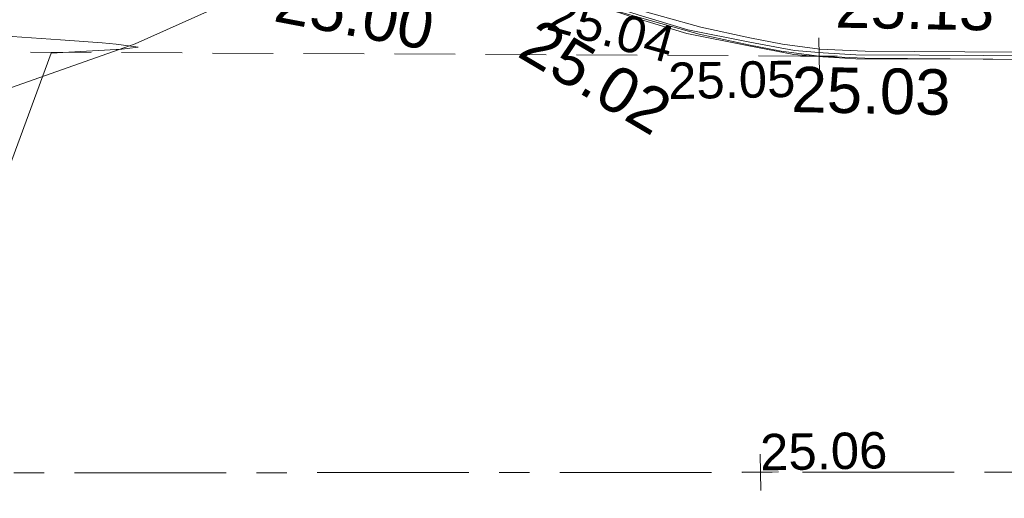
# Model space of a CAD drawing. Header units: millimetres. Extents: x -287732 to 520720, y -103372 to 287754.
# Tile 156 of 256: x -208529 to -200414, y 173203 to 177148. Entities that reach past the tile are written whole.
import ezdxf

# ---------------------------------------------------------------- set-up
doc = ezdxf.new("R2010")
doc.units = ezdxf.units.MM
for name, pattern in [('IMPORT-CENTER _6_', [2000, 1250, -250, 250, -250]), ('IMPORT-DASHED _2_', [750, 500, -250]), ('IMPORT-UG_ELEC_STREET LIGHTING_QLB2 _2_', [2700, 1500, -300.0000000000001, 0, -250, 150, -300.0000000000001, 0, -200])]:
    doc.linetypes.add(name, pattern=pattern)
doc.layers.add('00_TOPO_DRIVE_WAY', color=7, linetype='Continuous', lineweight=9)
for name, color, linetype, lineweight, true_color in [('00_TOPO_KERB_BOTTOM', 1, 'Continuous', 9, 0xff0000), ('00_TOPO_KERB_TOP', 7, 'Continuous', 9, 0xa500a5), ('00_TOPO_ROAD_MARKING_WHITE_CONTINUOUS', 7, 'Continuous', 9, 0x999999), ('01_DTM_CONTOUR_MJR', 7, 'Continuous', 9, 0x7f3f00), ('12333-PUM-2D-U-0001-C01 - Rev2_REVIT IMPORT_dwg', 7, 'Continuous', 9, 0x767676), ('CONTOURS_INDEX', 4, 'Continuous', 9, 0x00ffff), ('FORM_LINE', 7, 'IMPORT-DASHED _2_', 9, 0x00a500), ('FORM_LINE_LVL', 7, 'Continuous', 9, 0x00a500), ('KERB_BOTTOM', 7, 'Continuous', 9, 0x0000a5), ('KERB_BOTTOM_LVL', 7, 'Continuous', 9, 0x0000a5), ('KERB_TOP', 2, 'Continuous', 9, 0xffff00), ('ROAD_CROWNLINE', 7, 'IMPORT-CENTER _6_', 9, 0xa500a5), ('ROAD_CROWNLINE_LVL', 7, 'Continuous', 9, 0xa500a5)]:
    doc.layers.add(name, color=color, linetype=linetype, lineweight=lineweight, true_color=true_color)
doc.styles.add('Arial_3', font='arial.ttf', dxfattribs={"height": 299.9999999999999})
doc.styles.add('Swis721 Lt BT_2', font='swissl.ttf', dxfattribs={"height": 375})

# ---------------------------------------------------------------- blocks, each defined once
blk = doc.blocks.new('12333-PUM-2D-U-0001-C01 - Rev2_REVIT IMPORT_dwg_MGS62954_T2_Galway_ITM_3d_Rev1-2077680-Site Location Plan Proposed')
at = {"layer": '00_TOPO_KERB_BOTTOM', "color": 254, "true_color": 0xcccccc, "flags": 128}
blk.add_lwpolyline([(533700808.8311322, 725736527.7942014), (533701029.2408473, 725736345.1428196), (533701254.8320141, 725736237.5410242), (533701635.0225801, 725736105.6795596), (533702050.1375201, 725735973.0820324), (533702560.3424407, 725735863.1820804), (533702929.2750559, 725735785.7497896), (533703168.7213616, 725735761.8223077), (533703437.9821261, 725735741.2985063), (533704488.6677057, 725735718.5152843), (533706890.311364, 725735665.8027294), (533709552.6546911, 725735613.7162586), (533712291.1604278, 725735557.2106558), (533715160.8161668, 725735498.319326), (533716852.6902137, 725735488.9686195)], dxfattribs=at)
at = {"layer": '00_TOPO_KERB_TOP', "color": 254, "true_color": 0xcccccc, "flags": 128}
blk.add_lwpolyline([(533700830.9655252, 725736550.2353482), (533701046.6453357, 725736371.6096582), (533701266.7654585, 725736266.6174248), (533701651.4095919, 725736133.3230059), (533702058.2349411, 725736003.4390023), (533702566.8695107, 725735893.8773096), (533702934.0719951, 725735816.8081418), (533703171.4744486, 725735793.084899), (533703439.5159496, 725735772.654033), (533704489.3521704, 725735749.8892286), (533706890.9625864, 725735697.1774032), (533709553.2852967, 725735645.091336), (533712291.8060549, 725735588.5854231), (533715161.2248468, 725735529.698956), (533716082.0986779, 725735524.6094395), (533716852.8636508, 725735520.3495495)], dxfattribs=at)
at = {"layer": '01_DTM_CONTOUR_MJR', "color": 254, "true_color": 0xcccccc, "flags": 128}
blk.add_lwpolyline([(533689150.0000001, 725732890.0000001), (533692979.4574174, 725734933.5753503), (533693900.4518679, 725735092.2981137), (533695675.7154143, 725735359.4726293), (533697502.6761851, 725735968.5989245), (533699170.0000001, 725736680.0000002), (533698880.0000001, 725736800), (533699040.0000001, 725736780.0000001), (533699171.7503553, 725736764.8922313), (533700360, 725737470.0000001), (533700440.0000002, 725738350.0000001), (533701010, 725738370), (533701395.1130351, 725738838.6507937), (533701276.2267243, 725739088.0224938), (533698790.0000001, 725741390.0000001), (533701135.444137, 725741586.808002), (533701197.8612056, 725742028.0330552), (533701101.1452221, 725742401.1839901), (533700780.0000001, 725743290.0000001), (533700781.1997315, 725743403.9169937), (533700786.0118614, 725743860.8386881)], dxfattribs=at)
at = {"layer": '00_TOPO_DRIVE_WAY', "color": 251, "true_color": 0x666666, "insert": (533700834.8243381, 725736134.5103266), "char_height": 375, "width": 1495.902363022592, "attachment_point": 1, "rotation": 328.3508390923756, "line_spacing_factor": 1.005061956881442, "style": 'Swis721 Lt BT_2'}
blk.add_mtext('25.02', dxfattribs=at)
at = {"layer": '00_TOPO_KERB_BOTTOM', "color": 251, "true_color": 0x666666, "insert": (533702911.8033766, 725735686.0469867), "char_height": 375, "width": 1495.902363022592, "attachment_point": 1, "rotation": 357.90238488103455, "line_spacing_factor": 1.005061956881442, "style": 'Swis721 Lt BT_2'}
blk.add_mtext('25.03', dxfattribs=at)
at = {"layer": '00_TOPO_KERB_TOP', "color": 251, "true_color": 0x666666, "insert": (533703284.9871993, 725736375.9077917), "char_height": 375, "width": 1495.902363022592, "attachment_point": 1, "rotation": 357.90238488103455, "line_spacing_factor": 1.005061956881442, "style": 'Swis721 Lt BT_2'}
blk.add_mtext('25.13', dxfattribs=at)
at = {"layer": '00_TOPO_ROAD_MARKING_WHITE_CONTINUOUS', "color": 251, "true_color": 0x666666, "insert": (533698712.6522794, 725736503.3645785), "char_height": 375, "width": 1495.902363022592, "attachment_point": 1, "rotation": 348.3064071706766, "line_spacing_factor": 1.005061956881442, "style": 'Swis721 Lt BT_2'}
blk.add_mtext('25.00', dxfattribs=at)
blk = doc.blocks.new('12333-PUM-2D-U-0001-C01 - Rev2_REVIT IMPORT_dwg_SPOT-2077773-Site Location Plan Proposed')
at = {"layer": 'FORM_LINE_LVL', "color": 9, "true_color": 0xaae1aa}
for p, q in [((0, 500.0000000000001), (0, -500.0000000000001)), ((-500.0000000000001, 0), (500.0000000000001, 0))]:
    blk.add_line(p, q, dxfattribs=at)
blk = doc.blocks.new('12333-PUM-2D-U-0001-C01 - Rev2_REVIT IMPORT_dwg_SPOT-2077774-Site Location Plan Proposed')
at = {"layer": 'ROAD_CROWNLINE_LVL', "color": 254, "true_color": 0xe1aae1}
for p, q in [((0, 500.0000000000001), (0, -500.0000000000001)), ((-500.0000000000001, 0), (500.0000000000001, 0))]:
    blk.add_line(p, q, dxfattribs=at)
blk = doc.blocks.new('12333-PUM-2D-U-0001-C01 - Rev2_REVIT IMPORT_dwg-1620468-Site Location Plan Proposed')
at = {"layer": 'CONTOURS_INDEX', "color": 131, "true_color": 0xaaffff, "flags": 128}
blk.add_lwpolyline([(55099.61940953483, 118430.1562512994), (55727.79148351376, 120049.2329355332), (56266.4423126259, 120068.2655858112), (56289.15793553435, 120069.3251391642), (56311.8486196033, 120070.7259691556), (56334.50189442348, 120072.6387137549), (56357.13023005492, 120074.8927346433), (56447.56866665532, 120084.9338568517), (56264.92366567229, 120114.13030664), (56150.95954504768, 120125.8857785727), (56036.95274703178, 120137.1979885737), (55922.88193223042, 120147.8453055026), (55808.7684399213, 120158.0493606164), (55330.12669358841, 120199.4434705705)], dxfattribs=at)
at = {"layer": 'FORM_LINE', "color": 9, "true_color": 0xaae1aa}
blk.add_line((62057.29825468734, 119913.8678897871), (43080.40051092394, 120339.4777439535), dxfattribs=at)
at = {"layer": 'KERB_BOTTOM', "color": 9, "true_color": 0xaaaae1, "flags": 128}
blk.add_lwpolyline([(76161.03681293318, 119598.1213410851), (69916.87299986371, 119721.6296087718), (64897.83903374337, 119829.0404585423), (62434.30905905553, 119890.3047143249), (62057.29825468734, 119913.8678897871), (61746.26434105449, 119960.9942403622), (61477.64414281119, 120017.5458610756), (61072.35752837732, 120111.7985621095), (60756.61097967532, 120206.0512630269), (60407.87598572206, 120309.7292345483), (60181.66950310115, 120401.6256178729), (59997.87673610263, 120493.5220014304), (59783.45184132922, 120693.8089908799), (59777.92390761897, 120701.8666566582)], dxfattribs=at)
at = {"layer": 'KERB_TOP', "color": 51, "true_color": 0xffffaa, "flags": 128}
blk.add_lwpolyline([(76161.03681293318, 119598.1213410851), (76162.18379256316, 119656.1087645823), (69918.06695528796, 119779.6161035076), (64899.18045059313, 119887.0237971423), (62436.83983082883, 119948.2584756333), (62063.46336519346, 119971.5945052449), (61756.59120432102, 120018.0902866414), (61490.18845427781, 120074.1750763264), (61087.23523828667, 120167.8851264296), (60773.16980040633, 120261.6360036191), (60427.09974735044, 120364.521695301), (60205.5892685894, 120454.5103269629), (60031.3280710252, 120541.6409253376), (59823.04204977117, 120736.1938026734)], dxfattribs=at)
at = {"layer": 'ROAD_CROWNLINE', "color": 254, "true_color": 0xe1aae1, "flags": 128}
blk.add_lwpolyline([(5865.632984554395, 117248.6479392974), (25482.55040089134, 116994.0775049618), (30885.37313474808, 116928.4877380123), (36288.19586837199, 116862.8979712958), (47093.84133596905, 116731.7184377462), (75933.907690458, 116251.7366239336)], dxfattribs=at)
blk.add_blockref('12333-PUM-2D-U-0001-C01 - Rev2_REVIT IMPORT_dwg_MGS62954_T2_Galway_ITM_3d_Rev1-2077680-Site Location Plan Proposed', (-533641079.6498471, -725615854.3561786))
at = {"xscale": 0.3, "yscale": 0.3, "zscale": 0.3}
for name, p in [('12333-PUM-2D-U-0001-C01 - Rev2_REVIT IMPORT_dwg_SPOT-2077773-Site Location Plan Proposed', (62057.29825468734, 119913.8678897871)), ('12333-PUM-2D-U-0001-C01 - Rev2_REVIT IMPORT_dwg_SPOT-2077774-Site Location Plan Proposed', (61513.87451332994, 116491.7275308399))]:
    blk.add_blockref(name, p, dxfattribs=at)
at = {"layer": 'FORM_LINE_LVL', "insert": (60809.11042017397, 119880.5386560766), "char_height": 299.9999999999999, "width": 1256.112065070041, "attachment_point": 1, "line_spacing_factor": 0.9417779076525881, "style": 'Arial_3'}
blk.add_mtext('25.05', dxfattribs=at)
at = {"layer": 'KERB_BOTTOM_LVL', "insert": (59889.29235983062, 120463.5658637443), "char_height": 299.9999999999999, "width": 1256.112065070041, "attachment_point": 1, "rotation": 343.44292914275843, "line_spacing_factor": 0.9417779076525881, "style": 'Arial_3'}
blk.add_mtext('25.04', dxfattribs=at)
at = {"layer": 'ROAD_CROWNLINE_LVL', "insert": (61513.8914831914, 116806.7440302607), "char_height": 299.9999999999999, "width": 1256.112065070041, "attachment_point": 1, "line_spacing_factor": 0.9417779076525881, "style": 'Arial_3'}
blk.add_mtext('25.06', dxfattribs=at)

msp = doc.modelspace()

# ---------------------------------------------------------------- block references
at = {"layer": '12333-PUM-2D-U-0001-C01 - Rev2_REVIT IMPORT_dwg', "color": 254, "linetype": 'IMPORT-UG_ELEC_STREET LIGHTING_QLB2 _2_', "true_color": 0xffd4d4, "rotation": 0.9999999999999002}
msp.add_blockref('12333-PUM-2D-U-0001-C01 - Rev2_REVIT IMPORT_dwg-1620468-Site Location Plan Proposed', (-261895.0770586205, 55869.5817132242), dxfattribs=at)

doc.saveas('drawing.dxf')
